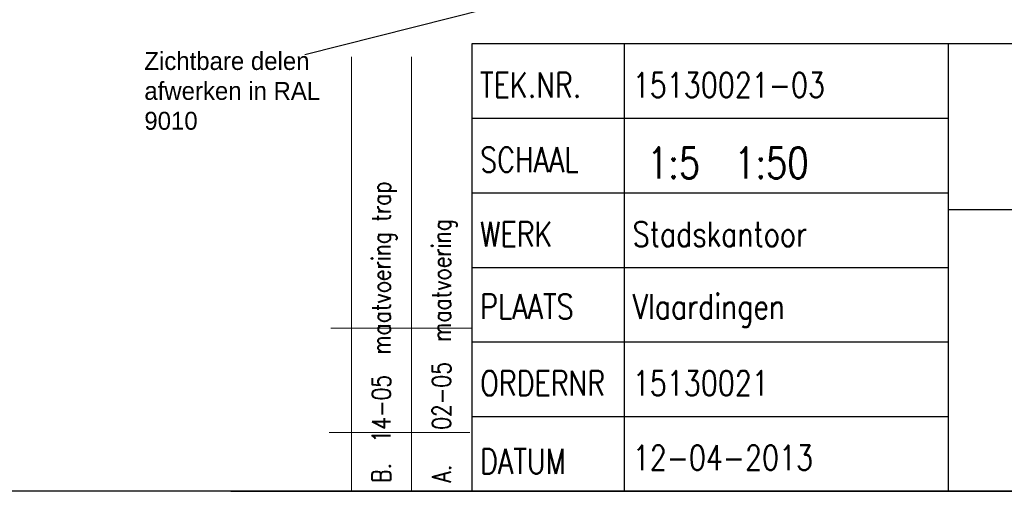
# Model space of a CAD drawing. Extents: x 50445 to 145605, y -10968 to 41989.
# Tile 39 of 256: x 58989 to 63110, y 9453 to 11425. Entities that reach past the tile are written whole.
import ezdxf

# ---------------------------------------------------------------- set-up
doc = ezdxf.new("R2010")
doc.units = 0
doc.header["$LTSCALE"] = 414.30304
doc.header["$MEASUREMENT"] = 0
doc.layers.get('0').update_dxf_attribs({"linetype": 'CONTINUOUS'})
doc.layers.add('LIJN18', color=30, linetype='CONTINUOUS', lineweight=18)
doc.layers.add('LIJN25', color=92, linetype='CONTINUOUS', lineweight=18)
doc.styles.add('ROMANS', font='romans', dxfattribs={"width": 0.8})

msp = doc.modelspace()

# ---------------------------------------------------------------- linework, layer by layer
for p, q in [((65294.8, 11323.8), (60880.7, 11323.8)), ((60880.7, 11323.8), (60880.7, 9454.5)), ((61519.6, 9454.5), (61519.6, 11323.8)), ((62876.4, 9454.5), (62876.4, 11323.8)), ((62876.4, 11012.3), (60880.7, 11012.3)), ((62876.4, 10700.4), (60880.7, 10700.4)), ((62876.4, 10631.9), (65294.8, 10631.9)), ((60880.7, 10389.2), (62876.4, 10389.2)), ((60880.7, 10077.6), (62876.4, 10077.6)), ((60880.7, 9766.1), (62876.4, 9766.1)), ((59872.1, 9454.5), (65294.8, 9454.5))]:
    msp.add_line(p, q)
msp.add_lwpolyline([(50444.8, 9454.5), (50444.8, 19729.7), (65294.8, 19729.7), (65294.8, 9454.5)], close=True)
at = {"layer": 'LIJN18', "linetype": 'ByBlock', "lineweight": -2}
msp.add_lwpolyline([(61548.8, 11624.3), (60181.6, 11277.8)], dxfattribs=at)
at = {"layer": 'LIJN18'}
msp.add_lwpolyline([(65294.8, 9454.5), (62876.4, 9454.5), (62876.4, 10631.9), (65294.8, 10631.9)], close=True, dxfattribs=at)
at = {"layer": 'LIJN25'}
for p, q in [((60377, 11269.6), (60377, 9453.4)), ((60628.9, 11269.6), (60628.9, 9453.4)), ((60880.7, 10134.8), (60291.6, 10134.8)), ((60872.8, 9699.8), (60283.7, 9699.8))]:
    msp.add_line(p, q, dxfattribs=at)

# ---------------------------------------------------------------- texts
at = {"style": 'ROMANS', "width": 0.8}
for s, height, p in [('TEK.NR.', 103.85, (60915.9, 11099.7)), ('15130021-03', 103.851, (61554.7, 11099.7)), ('SCHAAL', 103.85, (60915.9, 10788.1)), ('1:5  1:50', 129.81, (61614.3, 10761.4)), ('WERK', 103.85, (60915.9, 10476.6)), ('Stadskantoor', 103.851, (61554.7, 10476.6)), ('PLAATS', 103.85, (60915.9, 10173.7)), ('Vlaardingen', 103.851, (61554.7, 10173.7)), ('ORDERNR', 103.85, (60915.9, 9853.3)), ('15130021', 103.85, (61554.7, 9853.3)), ('12-04-2013', 103.85, (61554.7, 9541.7)), ('DATUM', 103.85, (60915.9, 9527))]:
    msp.add_text(s, height=height, dxfattribs=at).set_placement(p)
at = {"layer": 'LIJN18', "style": 'ROMANS', "width": 0.8}
for s, p in [('B.  14-05  maatvoering trap', (60541.3, 9488.7)), ('A.   02-05  maatvoering', (60793.1, 9489.9))]:
    msp.add_text(s, height=77.888, rotation=90, dxfattribs=at).set_placement(p)
at = {"layer": 'LIJN18', "linetype": 'Continuous', "lineweight": 0, "insert": (59510.4, 11289.8), "char_height": 75, "width": 921.947, "attachment_point": 1}
msp.add_mtext('Zichtbare delen afwerken in RAL 9010', dxfattribs=at)

doc.saveas('drawing.dxf')
